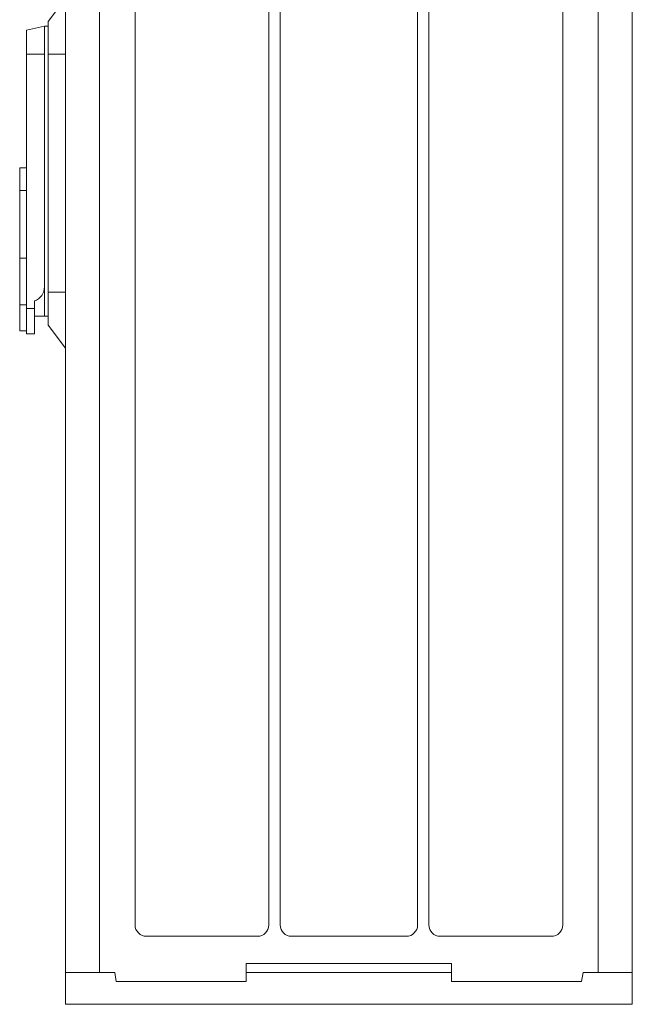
# Model space of a CAD drawing. Extents: x 6530687 to 6531018, y 5912940 to 5913185.
# Tile 5 of 9: x 6530792 to 6530819, y 5913089 to 5913132. Entities that reach past the tile are written whole.
import ezdxf

# ---------------------------------------------------------------- set-up
doc = ezdxf.new("R2010")
doc.units = 0
doc.header["$MEASUREMENT"] = 0
doc.layers.add('kontur OBUDOWY', color=7, linetype='CONTINUOUS', lineweight=5)

# ---------------------------------------------------------------- blocks, each defined once
blk = doc.blocks.new('BOK SSTN84-250')
at = {"layer": 'kontur OBUDOWY'}
for p, q in [((-250, 840), (-250, 0)), ((0, 0), (0, 840)), ((-235, 826), (-235, 14)), ((-15, 826), (-15, 14)), ((-219.3, 805), (-219.3, 35)), ((-160.3, 805), (-160.3, 35)), ((-155.3, 805), (-155.3, 35)), ((-94.7, 805), (-94.7, 35)), ((-89.7, 805), (-89.7, 35)), ((-30.7, 805), (-30.7, 35)), ((-250, 443.96), (-257.65, 433.71)), ((-259.33, 431.61), (-267.19, 429.86)), ((-259.33, 431.61), (-259.33, 303.59)), ((-267.19, 419.21), (-259.33, 419.21)), ((-257.65, 419.21), (-250, 419.21)), ((-270.19, 359.16), (-267.19, 359.16)), ((-270.19, 329.16), (-267.19, 329.16)), ((-257.65, 314.21), (-250, 314.21)), ((-270.19, 308.66), (-267.19, 308.66)), ((-267.19, 306.96), (-263.69, 306.96)), ((-250, 289.46), (-257.65, 299.71)), ((-214.3, 30), (-165.3, 30)), ((-150.3, 30), (-99.7, 30)), ((-84.7, 30), (-35.7, 30)), ((-170.3, 18), (-170.3, 14)), ((-170.3, 18), (-79.7, 18)), ((-79.7, 18), (-79.7, 14)), ((-250, 14), (-228.3, 14)), ((-228.3, 14), (-227.59, 10)), ((-170.3, 14), (-79.7, 14)), ((-170.3, 10), (-170.3, 14)), ((-79.7, 10), (-79.7, 14)), ((-21.7, 14), (-22.41, 10)), ((-21.7, 14), (0, 14)), ((-227.59, 10), (-170.3, 10)), ((-22.41, 10), (-79.7, 10)), ((-250, 0), (0, 0))]:
    blk.add_line(p, q, dxfattribs=at)
for points in [[(-250, 443.96), (-250, 289.46)], [(-259.33, 431.61), (-257.65, 431.61), (-257.65, 303.59), (-263.69, 303.59)], [(-257.65, 299.71), (-257.65, 433.71)], [(-267.19, 303.59), (-267.19, 429.86)], [(-263.69, 310.33), (-263.69, 310.33), (-263.69, 295.83), (-267.19, 295.83), (-267.19, 310.33)]]:
    blk.add_lwpolyline(points, dxfattribs=at)
blk.add_lwpolyline([(-270.19, 369.16), (-267.19, 369.16), (-267.19, 297.16), (-270.19, 297.16)], close=True, dxfattribs=at)
for centre, radius, start, end in [((-265.87, 316.5), 6.54, 289.4467, 0.976), ((-214.3, 35), 5, 180, 270), ((-165.3, 35), 5, 270, 0), ((-150.3, 35), 5, 180, 270), ((-99.7, 35), 5, 270, 0), ((-84.7, 35), 5, 180, 270), ((-35.7, 35), 5, 270, 0)]:
    blk.add_arc(centre, radius, start, end, dxfattribs=at)

msp = doc.modelspace()

# ---------------------------------------------------------------- block references
at = {"layer": 'kontur OBUDOWY', "xscale": 0.1, "yscale": 0.1, "zscale": 0.1}
msp.add_blockref('BOK SSTN84-250', (6530818.672, 5913088.997, 63.635), dxfattribs=at)

doc.saveas('drawing.dxf')
